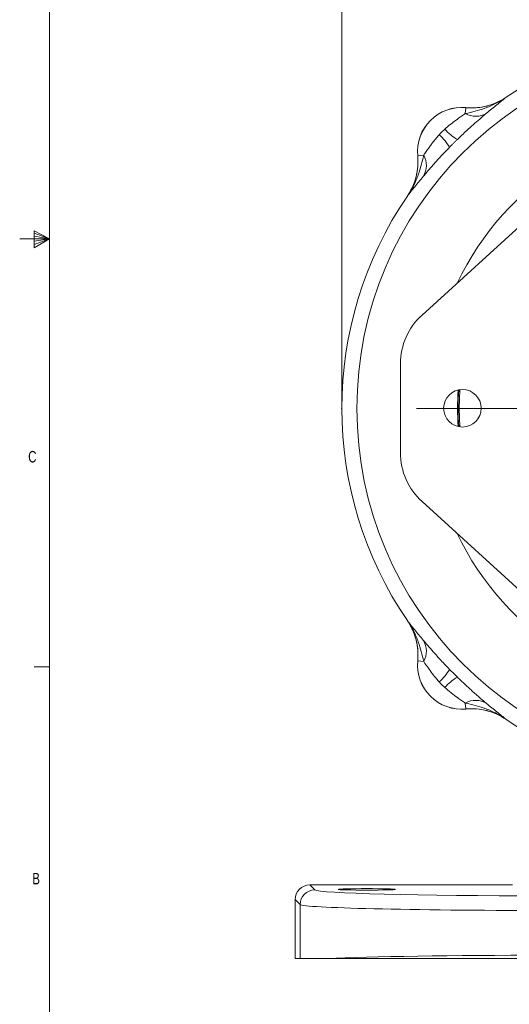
# Model space of a CAD drawing. Header units: inches. Extents: x 0.3 to 33.9, y 0.2 to 21.6.
# Tile 2 of 26: x 0.3 to 4.3, y 4.7 to 12.7. Entities that reach past the tile are written whole.
import ezdxf

# ---------------------------------------------------------------- set-up
doc = ezdxf.new("R2010")
doc.units = ezdxf.units.IN
doc.header["$MEASUREMENT"] = 0
doc.header["$PDSIZE"] = -1
doc.layers.add('SLD-0', color=7, linetype='Continuous', lineweight=15)
doc.styles.add('SLDTEXTSTYLE0', font='TXT', dxfattribs={"width": 0.75})
doc.dimstyles.new('SLDDIMSTYLE0', dxfattribs={"dimtxt": 0.25, "dimasz": 0.13, "dimexe": 0, "dimexo": 0.0625, "dimgap": 0.0625, "dimtad": 0, "dimtih": 1, "dimtoh": 1, "dimrnd": 1e-09, "dimzin": 12, "dimdsep": 46, "dimtxsty": 'SLDTEXTSTYLE0', "dimsah": 1, "dimcen": 0.09, "dimadec": 0, "dimazin": 3, "dimtfac": 1, "dimtofl": 0, "dimtmove": 0, "dimatfit": 3, "dimfxl": 1, "dimfrac": 2, "dimtolj": 1, "dimtzin": 12, "dimarcsym": 0})

# ---------------------------------------------------------------- blocks, each defined once
blk = doc.blocks.new('_D')
at = {"layer": 'SLD-0'}
for p, q in [((2.9131, 9.5745), (2.9131, 14.5729)), ((5.9931, 12.0447), (5.9931, 14.5729)), ((2.9131, 14.4479), (3.9268, 14.4479)), ((4.0663, 14.4847), (4.0155, 14.4847)), ((4.0155, 14.4847), (4.0155, 14.0878)), ((4.8398, 14.4847), (4.8906, 14.4847)), ((4.8906, 14.4847), (4.8906, 14.0878)), ((5.9931, 14.4479), (4.9793, 14.4479)), ((4.0155, 14.0878), (4.0663, 14.0878)), ((4.8906, 14.0878), (4.8398, 14.0878))]:
    blk.add_line(p, q, dxfattribs=at)
for points in [[(2.9131, 14.4479), (3.0431, 14.4279), (3.0431, 14.4679)], [(5.9931, 14.4479), (5.8631, 14.4679), (5.8631, 14.4279)]]:
    blk.add_solid(points, dxfattribs=at)
at = {"layer": 'SLD-0', "char_height": 0.25, "attachment_point": 1, "style": 'SLDTEXTSTYLE0'}
for s, insert in [('3.08', (4.0282, 14.8578, 0.0039)), ('78.2', (4.1298, 14.4101, 0.0039))]:
    blk.add_mtext(s, dxfattribs=dict(at, insert=insert))
blk = doc.blocks.new('SW_CENTERMARKSYMBOL_0')
at = {"layer": 'SLD-0', "color": 0}
for p, q in [((0, 0.2), (0, 2.4701)), ((0, 0), (0, 0.1)), ((-0.2, 0), (-2.4701, 0)), ((0, 0), (-0.1, 0)), ((0, 0), (0, -0.1)), ((0, 0), (0.1, 0)), ((0.2, 0), (2.4701, 0)), ((0, -0.2), (0, -2.4701))]:
    blk.add_line(p, q, dxfattribs=at)

msp = doc.modelspace()

# ---------------------------------------------------------------- linework, layer by layer
at = {"color": 7, "linetype": 'Continuous', "lineweight": 0}
for p, q in [((0.5229, 21.4106), (0.5229, 0.4106)), ((0.3989, 10.9761), (0.3989, 10.8373)), ((0.5229, 10.9106), (0.3989, 10.9761)), ((0.3989, 10.9577), (0.5229, 10.9106)), ((0.5229, 10.9106), (0.2798, 10.9106)), ((0.3989, 10.9337), (0.5229, 10.9106)), ((0.3989, 10.8373), (0.5229, 10.9106)), ((0.3989, 10.8646), (0.5229, 10.9106)), ((0.3989, 10.8914), (0.5229, 10.9106)), ((0.5229, 7.4106), (0.3979, 7.4106))]:
    msp.add_line(p, q, dxfattribs=at)
at = {"color": 7, "linetype": 'Continuous', "lineweight": 15}
for p, q in [((4.2569, 12.0686), (4.2481, 12.0629)), ((4.2569, 12.0686), (4.257, 12.0683)), ((3.9229, 11.9349), (3.9275, 11.9836)), ((3.9275, 11.9836), (3.9275, 11.9839)), ((3.5337, 11.5901), (3.534, 11.5901)), ((3.5827, 11.5947), (3.534, 11.5901)), ((3.4493, 11.2606), (3.449, 11.2607)), ((4.5136, 11.1482), (3.5692, 10.2876)), ((3.3928, 9.8883), (3.3926, 9.1618)), ((3.8795, 9.6772), (3.874, 9.5245)), ((3.874, 9.5245), (3.8794, 9.3727)), ((4.513, 7.9015), (3.5689, 8.7624)), ((3.449, 7.7884), (3.4493, 7.7885)), ((3.449, 7.7884), (3.4547, 7.7796)), ((3.534, 7.459), (3.5337, 7.459)), ((3.5827, 7.4543), (3.534, 7.459)), ((3.9229, 7.1142), (3.9275, 7.0655)), ((3.9275, 7.0652), (3.9275, 7.0655)), ((4.257, 6.9808), (4.2569, 6.9805)), ((2.6514, 5.6262), (2.692, 5.5855)), ((2.6514, 5.6262), (4.3081, 5.6262)), ((2.5721, 5.4656), (2.5314, 5.5062)), ((2.5314, 5.0249), (2.5314, 5.5062)), ((2.5721, 5.0249), (2.5721, 5.4656)), ((2.5721, 5.0249), (2.5314, 5.0249)), ((2.7973, 5.0249), (2.5721, 5.0249))]:
    msp.add_line(p, q, dxfattribs=at)
for centre, radius in [((5.9931, 9.5245), 2.9561), ((3.8991, 9.525), 0.1535)]:
    msp.add_circle(centre, radius, dxfattribs=at)
for centre, radius, start, end in [((5.9931, 9.5245), 3.08, 55.68866, 124.31134), ((3.8931, 11.6245), 0.361, 84.52223, 185.47777), ((3.8931, 11.6245), 0.3607, 84.51489, 185.48511), ((4.0066, 12.0854), 0.1722, 240.90304, 301.45399), ((3.4225, 11.4406), 0.4311, 30.49936, 48.25232), ((4.077, 12.0951), 0.4311, 221.74768, 239.50064), ((3.4322, 11.511), 0.1722, 328.54601, 29.09696), ((5.9931, 9.5245), 3.08, 145.68866, 214.31134), ((3.9331, 9.8882), 0.5404, 132.33979, 179.98873), ((3.933, 9.1617), 0.5404, 179.98873, 227.63768), ((3.4322, 7.5381), 0.1722, 330.90304, 31.45399), ((3.8931, 7.4245), 0.361, 174.52223, 275.47777), ((3.8931, 7.4245), 0.3607, 174.51489, 275.48511), ((3.4225, 7.6085), 0.4311, 311.74768, 329.50064), ((4.077, 6.9539), 0.4311, 120.49936, 138.25232), ((4.0066, 6.9637), 0.1722, 58.54601, 119.09696), ((5.9931, 9.5245), 3.08, 235.68866, 240.92686), ((2.6921, 5.4655), 0.1201, 90.04597, 179.95403)]:
    msp.add_arc(centre, radius, start, end, dxfattribs=at)
at = {"color": 8, "linetype": 'Continuous', "lineweight": 15}
for radius, start, end in [(2.3701, 25.57505, 154.40242), (2.1338, 175.9698, 184.00767), (2.129, 175.93255, 184.04492), (2.3701, 205.57505, 334.40242)]:
    msp.add_arc((5.9931, 9.5245), radius, start, end, dxfattribs=at)
at = {"color": 7, "linetype": 'Continuous', "lineweight": 15}
for centre, major_axis, ratio, start_param, end_param in [((2.6514, 5.5062), (-0.0849, 0.0849), 0.999315, 5.49813, 7.068241), ((4.5714, 5.5868), (1.88, 0), 0.026186, 3.167773, 4.712389), ((4.5714, 5.4669), (2, 0), 0.024615, 3.167773, 4.712389), ((4.5714, 5.0022), (2, 0), 0.024615, 1.570796, 2.661649)]:
    msp.add_ellipse(centre, major_axis=major_axis, ratio=ratio, start_param=start_param, end_param=end_param, dxfattribs=at)
msp.add_ellipse((3.1181, 5.5902), major_axis=(0.2344, 0), ratio=0.026186, dxfattribs=at)
for points, knots in [([(3.9229, 11.9349), (3.9765, 11.9476), (4.0608, 11.9676), (4.1723, 12.0151), (4.2291, 12.0487), (4.2568, 12.0681), (4.257, 12.0683)], [0, 0, 0, 0, 0.458943, 0.721865, 0.99767, 1, 1, 1, 1]), ([(3.9275, 11.9836), (3.956, 11.9823), (4.0139, 11.9796), (4.0994, 11.9947), (4.1824, 12.0227), (4.2319, 12.0529), (4.257, 12.0683)], [0, 0, 0, 0, 0.246206, 0.499999, 0.746205, 1, 1, 1, 1]), ([(4.229, 12.0515), (4.2068, 12.0394), (4.1596, 12.0137), (4.0833, 11.9916), (4.0043, 11.98), (3.9533, 11.9826), (3.9275, 11.9839)], [0, 0, 0, 0, 0.241066, 0.513053, 0.753661, 1, 1, 1, 1]), ([(4.257, 12.0683), (4.2569, 12.0682), (4.2443, 12.0586), (4.2193, 12.0391), (4.1688, 11.9989), (4.1253, 11.9626), (4.0964, 11.9385)], [0, 0, 0, 0, 0.002547, 0.254971, 0.506602, 1, 1, 1, 1]), ([(3.7553, 11.8081), (3.7588, 11.8112), (3.777, 11.8277), (3.8119, 11.8562), (3.8551, 11.8879), (3.8931, 11.9145), (3.9129, 11.9281), (3.9229, 11.9349)], [0, 0, 0, 0, 0.06151, 0.327969, 0.600279, 0.797253, 1, 1, 1, 1]), ([(4.0964, 11.9385), (4.0822, 11.9264), (4.0533, 11.9019), (3.9976, 11.8534), (3.9316, 11.7942), (3.883, 11.7475), (3.8582, 11.7237)], [0, 0, 0, 0, 0.21336, 0.43352, 0.711269, 1, 1, 1, 1]), ([(3.5827, 11.5947), (3.5893, 11.6044), (3.6029, 11.6241), (3.6245, 11.6551), (3.6455, 11.684), (3.6654, 11.7103), (3.6866, 11.7366), (3.7019, 11.7537), (3.7095, 11.7623)], [0, 0, 0, 0, 0.196553, 0.399577, 0.546778, 0.695321, 0.847205, 1, 1, 1, 1]), ([(3.7095, 11.7623), (3.7132, 11.7662), (3.7205, 11.7741), (3.7319, 11.7857), (3.7435, 11.7971), (3.7514, 11.8044), (3.7553, 11.8081)], [0, 0, 0, 0, 0.249854, 0.5, 0.749854, 1, 1, 1, 1]), ([(3.8582, 11.7237), (3.8528, 11.7184), (3.842, 11.7078), (3.8259, 11.6918), (3.8098, 11.6756), (3.7992, 11.6648), (3.7939, 11.6594)], [0, 0, 0, 0, 0.249819, 0.5, 0.74982, 1, 1, 1, 1]), ([(3.7939, 11.6594), (3.7894, 11.6547), (3.7639, 11.6285), (3.718, 11.5798), (3.6634, 11.5192), (3.6161, 11.4648), (3.5916, 11.4358), (3.5791, 11.4212)], [0, 0, 0, 0, 0.054789, 0.306864, 0.566571, 0.779999, 1, 1, 1, 1]), ([(3.5337, 11.5901), (3.5344, 11.5816), (3.5372, 11.5456), (3.5345, 11.4807), (3.5176, 11.4009), (3.4895, 11.3261), (3.4626, 11.2827), (3.449, 11.2607)], [0, 0, 0, 0, 0.073245, 0.312639, 0.558976, 0.776893, 1, 1, 1, 1]), ([(3.4493, 11.2606), (3.4495, 11.2608), (3.4689, 11.2885), (3.5025, 11.3453), (3.55, 11.4568), (3.57, 11.5411), (3.5827, 11.5947)], [0, 0, 0, 0, 0.00233, 0.278135, 0.541057, 1, 1, 1, 1]), ([(3.4493, 11.2606), (3.4512, 11.2634), (3.4685, 11.289), (3.4969, 11.3417), (3.5237, 11.4214), (3.5379, 11.5054), (3.5353, 11.5616), (3.534, 11.5901)], [0, 0, 0, 0, 0.028662, 0.26802, 0.51433, 0.753688, 1, 1, 1, 1]), ([(3.5791, 11.4212), (3.555, 11.3923), (3.5187, 11.3488), (3.4785, 11.2983), (3.459, 11.2733), (3.4494, 11.2607), (3.4493, 11.2606)], [0, 0, 0, 0, 0.493398, 0.745029, 0.997453, 1, 1, 1, 1]), ([(3.4493, 7.7885), (3.4494, 7.7883), (3.459, 7.7758), (3.4785, 7.7508), (3.5187, 7.7003), (3.555, 7.6568), (3.5791, 7.6279)], [0, 0, 0, 0, 0.002547, 0.254971, 0.506602, 1, 1, 1, 1]), ([(3.5827, 7.4543), (3.57, 7.508), (3.55, 7.5923), (3.5025, 7.7038), (3.4689, 7.7606), (3.4495, 7.7882), (3.4493, 7.7885)], [0, 0, 0, 0, 0.458943, 0.721865, 0.99767, 1, 1, 1, 1]), ([(3.534, 7.459), (3.5353, 7.4873), (3.538, 7.5446), (3.5232, 7.6298), (3.4953, 7.7132), (3.4648, 7.7631), (3.4493, 7.7885)], [0, 0, 0, 0, 0.243914, 0.495196, 0.743693, 1, 1, 1, 1]), ([(3.4661, 7.7605), (3.4782, 7.7383), (3.5039, 7.691), (3.526, 7.6148), (3.5376, 7.5358), (3.535, 7.4848), (3.5337, 7.459)], [0, 0, 0, 0, 0.241066, 0.513053, 0.753661, 1, 1, 1, 1]), ([(3.5791, 7.6279), (3.5912, 7.6137), (3.6157, 7.5848), (3.6642, 7.5291), (3.7234, 7.4631), (3.7701, 7.4145), (3.7939, 7.3897)], [0, 0, 0, 0, 0.21336, 0.43352, 0.711269, 1, 1, 1, 1]), ([(3.7095, 7.2868), (3.7064, 7.2902), (3.6899, 7.3085), (3.6615, 7.3433), (3.6206, 7.399), (3.5968, 7.4337), (3.5827, 7.4543)], [0, 0, 0, 0, 0.061603, 0.328469, 0.601193, 1, 1, 1, 1]), ([(3.8582, 7.3254), (3.8629, 7.3209), (3.8783, 7.3059), (3.9046, 7.2808), (3.9372, 7.2504), (3.9697, 7.2207), (3.9998, 7.1939), (4.027, 7.17), (4.0515, 7.1489), (4.075, 7.1288), (4.0893, 7.1167), (4.0964, 7.1106)], [0, 0, 0, 0, 0.054739, 0.180353, 0.306792, 0.436105, 0.566551, 0.672887, 0.779972, 0.889532, 1, 1, 1, 1]), ([(3.9229, 7.1142), (3.9132, 7.1208), (3.8935, 7.1343), (3.8542, 7.1619), (3.8067, 7.1964), (3.7726, 7.226), (3.7553, 7.241)], [0, 0, 0, 0, 0.1966595, 0.3997936, 0.695378, 1, 1, 1, 1]), ([(4.257, 6.9808), (4.2568, 6.981), (4.2291, 7.0004), (4.1723, 7.034), (4.0608, 7.0815), (3.9765, 7.1015), (3.9229, 7.1142)], [0, 0, 0, 0, 0.00233, 0.278135, 0.541057, 1, 1, 1, 1]), ([(4.0964, 7.1106), (4.1253, 7.0865), (4.1688, 7.0502), (4.2193, 7.01), (4.2443, 6.9905), (4.2569, 6.9809), (4.257, 6.9808)], [0, 0, 0, 0, 0.493398, 0.745029, 0.997453, 1, 1, 1, 1]), ([(4.257, 6.9808), (4.2556, 6.9817), (4.2314, 6.9982), (4.1805, 7.0263), (4.1003, 7.0543), (4.0148, 7.0694), (3.9569, 7.0668), (3.9275, 7.0655)], [0, 0, 0, 0, 0.014322, 0.253699, 0.500028, 0.74622, 1, 1, 1, 1]), ([(4.2569, 6.9805), (4.2326, 6.9954), (4.1832, 7.0257), (4.101, 7.0536), (4.0148, 7.0691), (3.9569, 7.0665), (3.9275, 7.0652)], [0, 0, 0, 0, 0.246215, 0.500001, 0.746214, 1, 1, 1, 1]), ([(4.5714, 5.0249), (4.4912, 5.0249), (4.3554, 5.0249), (4.1663, 5.0249), (4.0028, 5.0249), (3.8417, 5.0249), (3.686, 5.0249), (3.538, 5.0249), (3.3973, 5.0249), (3.2637, 5.0249), (3.1325, 5.0249), (3.0083, 5.0249), (2.8925, 5.0249), (2.829, 5.0249), (2.7973, 5.0249)], [0, 0, 0, 0, 0.110328, 0.18684, 0.263352, 0.342087, 0.420823, 0.497303, 0.573783, 0.652503, 0.731222, 0.820743, 0.910481, 1, 1, 1, 1])]:
    msp.add_open_spline(points, degree=3, knots=knots, dxfattribs=at)
for points in [[(3.7939, 7.3897), (3.8045, 7.3789), (3.8258, 7.3572), (3.8474, 7.336), (3.8582, 7.3254)], [(3.7553, 7.241), (3.7475, 7.2484), (3.7317, 7.2632), (3.7169, 7.2789), (3.7095, 7.2868)]]:
    msp.add_open_spline(points, degree=3, dxfattribs=at)
at = {"layer": 'SLD-0'}
msp.add_point((2.9131, 9.5245), dxfattribs=at)

# ---------------------------------------------------------------- block references
msp.add_blockref('SW_CENTERMARKSYMBOL_0', (5.9931, 9.5245), dxfattribs=at)

# ---------------------------------------------------------------- texts
at = {"color": 7, "linetype": 'Continuous', "lineweight": 0, "char_height": 0.0938, "attachment_point": 1, "style": 'SLDTEXTSTYLE0'}
for s, insert in [('C', (0.3492, 9.1757)), ('B', (0.3826, 5.725))]:
    msp.add_mtext(s, dxfattribs=dict(at, insert=insert))

# ---------------------------------------------------------------- dimensions: what is measured, and where the dimension line sits
at = {"layer": 'SLD-0'}
dim = msp.add_linear_dim(base=(5.9931, 14.4479), p1=(2.9131, 9.5245), p2=(5.9931, 11.9947), dimstyle='SLDDIMSTYLE0', dxfattribs=at)
dim.commit()
dim.dimension.update_dxf_attribs({"geometry": '_D', "text_midpoint": (4.4531, 14.4479), "dimtype": 160})

doc.saveas('drawing.dxf')
